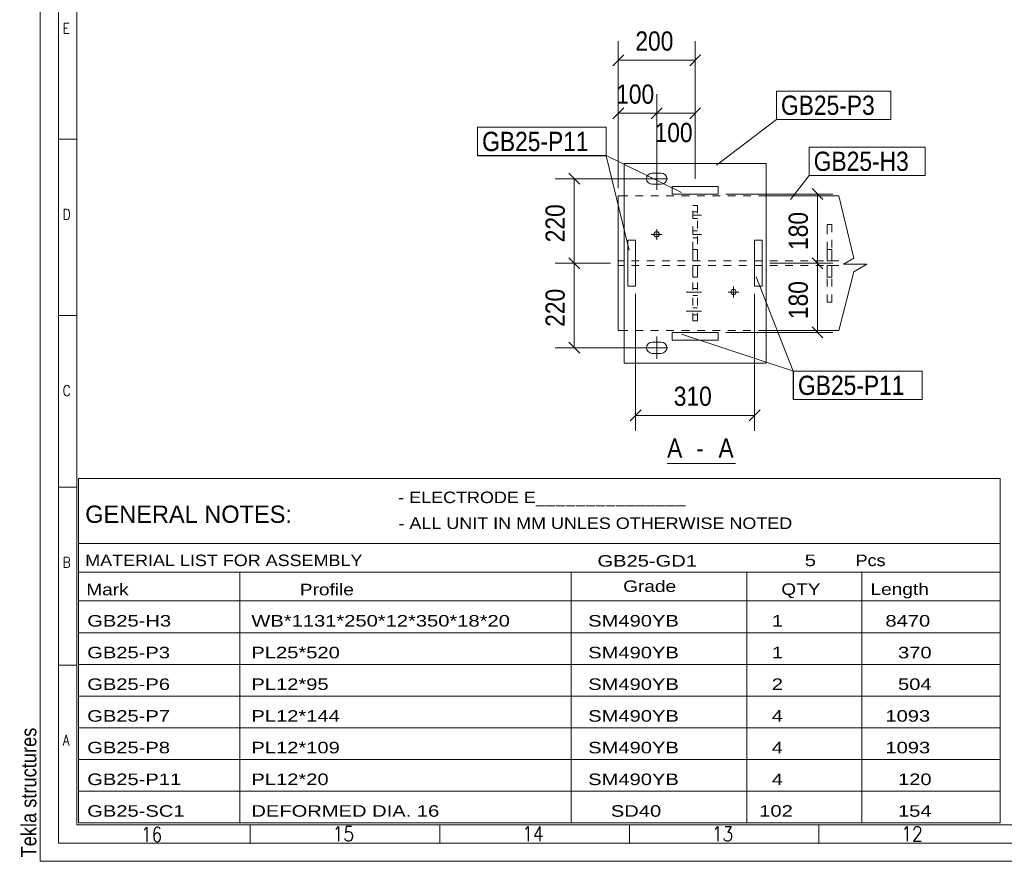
# Model space of a CAD drawing. Header units: millimetres. Extents: x 2 to 405, y 5 to 282.
# Tile 1 of 11: x 2 to 131, y 5 to 115. Entities that reach past the tile are written whole.
import ezdxf

# ---------------------------------------------------------------- set-up
doc = ezdxf.new("R2010")
doc.units = ezdxf.units.MM
for name, pattern in [('XKITLINE00', [0]), ('XKITLINE01', [4, 1, -1, 1, -1]), ('XKITLINE02', [4, 2, -2])]:
    doc.linetypes.add(name, pattern=pattern)
for name, color, linetype, lineweight in [('Bolt', 7, 'Continuous', 0), ('DrawingSheet', 5, 'Continuous', 0), ('GraphicObject', 6, 'Continuous', 0), ('OtherObjectType', 1, 'Continuous', 0), ('Part', 2, 'Continuous', 0), ('PartMark', 3, 'Continuous', 0), ('Z-DIMENSIONS', 1, 'Continuous', 0)]:
    doc.layers.add(name, color=color, linetype=linetype, lineweight=lineweight)
doc.styles.add('ARIAL', font='ARIAL.TTF')
doc.styles.add('ARIAL_NARROW', font='ARIALN.TTF')
doc.styles.add('ROMANS', font='ROMANS__.TTF')

# ---------------------------------------------------------------- blocks, each defined once
blk = doc.blocks.new('*A273')
at = {"layer": 'Bolt', "linetype": 'XKITLINE02', "lineweight": 0}
for p, q in [((90.6, 89.54), (90, 89.54)), ((91.1, 89.09), (90, 89.09)), ((90.6, 88.64), (90, 88.64)), ((90.6, 87.04), (90, 87.04)), ((91.1, 86.59), (90, 86.59)), ((90.6, 86.14), (90, 86.14))]:
    blk.add_line(p, q, dxfattribs=at)
blk = doc.blocks.new('*A274')
at = {"layer": 'Bolt', "linetype": 'XKITLINE02', "lineweight": 0}
for p, q in [((90.6, 79.54), (90, 79.54)), ((91.1, 79.09), (88.35, 79.09)), ((90.6, 78.64), (90, 78.64)), ((90.6, 77.04), (90, 77.04)), ((91.1, 76.59), (88.35, 76.59)), ((90.6, 76.14), (90, 76.14))]:
    blk.add_line(p, q, dxfattribs=at)
blk = doc.blocks.new('*A275')
at = {"layer": 'Bolt', "linetype": 'XKITLINE00', "lineweight": 0}
for p, q in [((85.28, 85.89), (85.28, 87.29)), ((84.58, 86.59), (85.98, 86.59)), ((95.28, 78.39), (95.28, 79.79)), ((94.58, 79.09), (95.98, 79.09))]:
    blk.add_line(p, q, dxfattribs=at)
for centre in [(85.28, 86.59), (95.28, 79.09)]:
    blk.add_circle(centre, 0.35, dxfattribs=at)
blk = doc.blocks.new('*A276')
at = {"layer": 'Bolt', "linetype": 'XKITLINE00', "lineweight": 0}
for p, q in [((85.28, 92.39), (85.28, 95.29)), ((83.83, 93.84), (86.73, 93.84)), ((84.01, 94.12), (83.96, 93.84)), ((83.96, 93.84), (83.96, 93.84)), ((83.96, 93.84), (84.01, 93.56)), ((84.17, 94.35), (84.01, 94.12)), ((84.41, 94.51), (84.17, 94.35)), ((84.68, 94.56), (84.41, 94.51)), ((85.88, 94.56), (84.68, 94.56)), ((86.16, 94.51), (85.88, 94.56)), ((86.4, 94.35), (86.16, 94.51)), ((86.55, 94.12), (86.4, 94.35)), ((86.61, 93.84), (86.55, 94.12)), ((86.55, 93.56), (86.61, 93.84)), ((86.61, 93.84), (86.61, 93.84)), ((84.01, 93.56), (84.17, 93.33)), ((84.17, 93.33), (84.41, 93.17)), ((84.41, 93.17), (84.68, 93.11)), ((84.68, 93.11), (85.88, 93.11)), ((85.88, 93.11), (86.16, 93.17)), ((86.16, 93.17), (86.4, 93.33)), ((86.4, 93.33), (86.55, 93.56)), ((85.28, 70.39), (85.28, 73.29)), ((83.83, 71.84), (86.73, 71.84)), ((84.01, 72.12), (83.96, 71.84)), ((83.96, 71.84), (83.96, 71.84)), ((83.96, 71.84), (84.01, 71.56)), ((84.17, 72.35), (84.01, 72.12)), ((84.41, 72.51), (84.17, 72.35)), ((84.68, 72.56), (84.41, 72.51)), ((85.88, 72.56), (84.68, 72.56)), ((86.16, 72.51), (85.88, 72.56)), ((86.4, 72.35), (86.16, 72.51)), ((86.55, 72.12), (86.4, 72.35)), ((86.61, 71.84), (86.55, 72.12)), ((86.55, 71.56), (86.61, 71.84)), ((86.61, 71.84), (86.61, 71.84)), ((84.01, 71.56), (84.17, 71.33)), ((84.17, 71.33), (84.41, 71.17)), ((84.41, 71.17), (84.68, 71.11)), ((84.68, 71.11), (85.88, 71.11)), ((85.88, 71.11), (86.16, 71.17)), ((86.16, 71.17), (86.4, 71.33)), ((86.4, 71.33), (86.55, 71.56))]:
    blk.add_line(p, q, dxfattribs=at)
blk = doc.blocks.new('*A277')
at = {"layer": 'Part', "linetype": 'XKITLINE00', "lineweight": 0}
for p, q in [((80.28, 74.09), (80.28, 91.59)), ((80.28, 91.59), (80.28, 91.59)), ((81.03, 91.59), (80.28, 91.59)), ((108.99, 91.59), (99.53, 91.59)), ((80.28, 74.09), (80.28, 74.09)), ((81.03, 74.09), (80.28, 74.09)), ((108.99, 74.09), (99.53, 74.09))]:
    blk.add_line(p, q, dxfattribs=at)
at = {"layer": 'Part', "linetype": 'XKITLINE01', "lineweight": 0}
for p, q in [((80.28, 91.59), (80.28, 83.14)), ((80.28, 91.59), (80.28, 91.59)), ((99.53, 91.59), (81.03, 91.59)), ((108.99, 83.14), (80.28, 83.14)), ((80.28, 83.14), (80.28, 83.14)), ((108.99, 82.54), (80.28, 82.54)), ((80.28, 82.54), (80.28, 82.54)), ((80.28, 74.09), (80.28, 82.54)), ((99.53, 74.09), (81.03, 74.09))]:
    blk.add_line(p, q, dxfattribs=at)
blk = doc.blocks.new('*A278')
at = {"layer": 'Part', "linetype": 'XKITLINE01', "lineweight": 0}
for p, q in [((90, 84.64), (90, 90.34)), ((90, 90.34), (90, 90.34)), ((90, 90.34), (90.6, 90.34)), ((90.6, 90.34), (90.6, 90.34)), ((90.6, 90.34), (90.6, 84.64)), ((90.6, 84.64), (90, 84.64)), ((90, 84.56), (90, 84.64)), ((90.6, 84.64), (90.6, 84.56)), ((90, 84.35), (90, 84.56)), ((90, 84.02), (90, 84.35)), ((90, 83.6), (90, 84.02)), ((90, 83.14), (90, 83.6)), ((90.6, 84.56), (90.6, 84.35)), ((90.6, 84.35), (90.6, 84.02)), ((90.6, 84.02), (90.6, 83.6)), ((90.6, 83.6), (90.6, 83.14)), ((90.6, 83.14), (90, 83.14))]:
    blk.add_line(p, q, dxfattribs=at)
blk = doc.blocks.new('*A279')
at = {"layer": 'Part', "linetype": 'XKITLINE01', "lineweight": 0}
for p, q in [((90, 82.54), (90, 82.54)), ((90, 82.54), (90.6, 82.54)), ((90, 82.07), (90, 82.54)), ((90, 81.66), (90, 82.07)), ((90.6, 82.54), (90.6, 82.07)), ((90.6, 82.07), (90.6, 81.66)), ((90, 81.32), (90, 81.66)), ((90, 81.11), (90, 81.32)), ((90, 81.04), (90, 81.11)), ((90, 75.34), (90, 81.04)), ((90, 81.04), (90.6, 81.04)), ((90.6, 81.66), (90.6, 81.32)), ((90.6, 81.32), (90.6, 81.11)), ((90.6, 81.11), (90.6, 81.04)), ((90.6, 75.34), (90.6, 81.04)), ((90, 75.34), (90.6, 75.34))]:
    blk.add_line(p, q, dxfattribs=at)
blk = doc.blocks.new('*A280')
at = {"layer": 'Part', "linetype": 'XKITLINE00', "lineweight": 0}
for p, q in [((99.53, 95.84), (81.03, 95.84)), ((81.03, 69.84), (81.03, 95.84)), ((99.53, 95.84), (99.53, 69.84)), ((99.53, 69.84), (81.03, 69.84)), ((99.53, 69.84), (99.53, 69.84))]:
    blk.add_line(p, q, dxfattribs=at)
at = {"layer": 'Part', "linetype": 'XKITLINE01', "lineweight": 0}
for p, q in [((81.03, 69.84), (81.03, 95.84)), ((99.53, 69.84), (99.53, 95.84)), ((99.53, 69.84), (99.53, 69.84))]:
    blk.add_line(p, q, dxfattribs=at)
blk = doc.blocks.new('*A281')
at = {"layer": 'Part', "linetype": 'XKITLINE00', "lineweight": 0}
for p, q in [((81.53, 79.84), (81.53, 85.84)), ((82.53, 85.84), (81.53, 85.84)), ((82.53, 79.84), (82.53, 85.84)), ((82.53, 85.84), (82.53, 85.84)), ((82.53, 79.84), (81.53, 79.84)), ((82.53, 79.84), (82.53, 79.84))]:
    blk.add_line(p, q, dxfattribs=at)
at = {"layer": 'Part', "linetype": 'XKITLINE01', "lineweight": 0}
for p, q in [((81.53, 79.84), (81.53, 85.84)), ((82.53, 79.84), (82.53, 85.84)), ((82.53, 85.84), (82.53, 85.84)), ((82.53, 79.84), (82.53, 79.84))]:
    blk.add_line(p, q, dxfattribs=at)
blk = doc.blocks.new('*A282')
at = {"layer": 'Part', "linetype": 'XKITLINE00', "lineweight": 0}
for p, q in [((98.03, 79.84), (98.03, 85.84)), ((98.03, 85.84), (98.03, 85.84)), ((99.03, 85.84), (98.03, 85.84)), ((99.03, 85.84), (99.03, 85.84)), ((99.03, 85.84), (99.03, 79.84)), ((98.03, 79.84), (98.03, 79.84)), ((99.03, 79.84), (98.03, 79.84)), ((99.03, 79.84), (99.03, 79.84))]:
    blk.add_line(p, q, dxfattribs=at)
at = {"layer": 'Part', "linetype": 'XKITLINE01', "lineweight": 0}
for p, q in [((98.03, 79.84), (98.03, 85.84)), ((99.03, 79.84), (99.03, 85.84)), ((99.03, 85.84), (99.03, 85.84))]:
    blk.add_line(p, q, dxfattribs=at)
blk = doc.blocks.new('*A283')
at = {"layer": 'Part', "linetype": 'XKITLINE00', "lineweight": 0}
for p, q in [((87.28, 72.84), (87.28, 73.84)), ((87.28, 73.84), (87.28, 73.84)), ((87.28, 73.84), (93.28, 73.84)), ((93.28, 73.84), (93.28, 72.84)), ((87.28, 72.84), (87.28, 72.84)), ((93.28, 72.84), (87.28, 72.84))]:
    blk.add_line(p, q, dxfattribs=at)
at = {"layer": 'Part', "linetype": 'XKITLINE01', "lineweight": 0}
for p, q in [((87.28, 73.84), (87.28, 72.84)), ((93.28, 73.84), (93.28, 73.84)), ((93.28, 73.84), (93.28, 72.84)), ((93.28, 72.84), (93.28, 72.84))]:
    blk.add_line(p, q, dxfattribs=at)
blk = doc.blocks.new('*A284')
at = {"layer": 'Part', "linetype": 'XKITLINE00', "lineweight": 0}
for p, q in [((87.28, 92.84), (87.28, 92.84)), ((87.28, 91.84), (87.28, 92.84)), ((93.28, 92.84), (87.28, 92.84)), ((93.28, 91.84), (93.28, 92.84)), ((87.28, 91.84), (87.28, 91.84)), ((93.28, 91.84), (87.28, 91.84))]:
    blk.add_line(p, q, dxfattribs=at)
at = {"layer": 'Part', "linetype": 'XKITLINE01', "lineweight": 0}
for p, q in [((87.28, 92.84), (87.28, 91.84)), ((93.28, 92.84), (93.28, 92.84)), ((93.28, 91.84), (93.28, 92.84)), ((93.28, 91.84), (93.28, 91.84))]:
    blk.add_line(p, q, dxfattribs=at)
blk = doc.blocks.new('*A285')
at = {"layer": 'Part', "linetype": 'XKITLINE01', "lineweight": 0}
for p, q in [((107.48, 84.64), (107.48, 87.89)), ((107.48, 87.89), (107.48, 87.89)), ((107.48, 87.89), (107.48, 87.4)), ((108.08, 87.89), (107.48, 87.89)), ((108.08, 87.4), (108.08, 87.89)), ((108.08, 87.89), (108.08, 84.64)), ((108.08, 84.64), (107.48, 84.64)), ((107.48, 84.56), (107.48, 84.64)), ((108.08, 84.64), (108.08, 84.56)), ((107.48, 84.35), (107.48, 84.56)), ((107.48, 84.02), (107.48, 84.35)), ((107.48, 83.14), (107.48, 84.02)), ((108.08, 84.56), (108.08, 84.35)), ((108.08, 84.35), (108.08, 84.02)), ((108.08, 84.02), (108.08, 83.14)), ((108.08, 83.14), (107.48, 83.14))]:
    blk.add_line(p, q, dxfattribs=at)
blk = doc.blocks.new('*A286')
at = {"layer": 'Part', "linetype": 'XKITLINE01', "lineweight": 0}
for p, q in [((107.48, 82.54), (107.48, 82.54)), ((107.48, 82.54), (108.08, 82.54)), ((107.48, 81.66), (107.48, 82.54)), ((108.08, 82.54), (108.08, 81.66)), ((107.48, 81.32), (107.48, 81.66)), ((107.48, 81.11), (107.48, 81.32)), ((107.48, 81.04), (107.48, 81.11)), ((107.48, 77.79), (107.48, 81.04)), ((107.48, 81.04), (108.08, 81.04)), ((108.08, 81.66), (108.08, 81.32)), ((108.08, 81.32), (108.08, 81.11)), ((108.08, 81.11), (108.08, 81.04)), ((108.08, 77.79), (108.08, 81.04)), ((107.48, 77.79), (107.48, 78.28)), ((108.08, 77.79), (108.08, 78.28)), ((108.08, 77.79), (107.48, 77.79))]:
    blk.add_line(p, q, dxfattribs=at)
blk = doc.blocks.new('*A322')
at = {"layer": 'GraphicObject', "linetype": 'XKITLINE00', "lineweight": 0}
for p, q in [((108.99, 91.59), (110.94, 83.49)), ((110.94, 83.49), (109.59, 82.71)), ((109.59, 82.71), (112.66, 82.71)), ((112.66, 82.71), (110.94, 81.71)), ((110.94, 81.71), (108.99, 74.09))]:
    blk.add_line(p, q, dxfattribs=at)
blk = doc.blocks.new('*A323')
at = {"layer": 'DrawingSheet', "linetype": 'XKITLINE00', "lineweight": 0}
for p, q in [((5, 282), (5, 5)), ((5, 5), (405, 5))]:
    blk.add_line(p, q, dxfattribs=at)
at = {"layer": 'DrawingSheet', "style": 'ARIAL', "width": 0.85}
blk.add_text('Tekla structures', height=2, rotation=90, dxfattribs=at).set_placement((4.5, 5.5))
blk = doc.blocks.new('*A324')
at = {"layer": 'OtherObjectType', "linetype": 'XKITLINE00', "lineweight": 0}
for p, q in [((10, 54.81), (130, 54.81)), ((10, 46.38), (10, 54.81)), ((130, 54.81), (130, 46.38)), ((10, 46.38), (130, 46.38)), ((10, 46.38), (10, 42.63)), ((130, 46.38), (130, 42.63)), ((10, 42.63), (130, 42.63)), ((10, 42.63), (10, 38.88)), ((31, 42.63), (31, 38.88)), ((74.12, 42.63), (74.12, 38.88)), ((97, 42.63), (97, 38.88)), ((112, 42.63), (112, 38.88)), ((130, 42.63), (130, 38.88)), ((10, 38.88), (130, 38.88)), ((10, 38.88), (10, 34.75)), ((31, 38.88), (31, 34.75)), ((74.12, 38.88), (74.12, 34.75)), ((97, 38.88), (97, 34.75)), ((112, 38.88), (112, 34.75)), ((130, 38.88), (130, 34.75)), ((10, 34.75), (130, 34.75)), ((10, 34.75), (10, 30.63)), ((31, 34.75), (31, 30.63)), ((74.12, 34.75), (74.12, 30.63)), ((97, 34.75), (97, 30.63)), ((112, 34.75), (112, 30.63)), ((130, 34.75), (130, 30.63)), ((10, 30.63), (130, 30.63)), ((10, 30.63), (10, 26.5)), ((31, 30.63), (31, 26.5)), ((74.12, 30.63), (74.12, 26.5)), ((97, 30.63), (97, 26.5)), ((112, 30.63), (112, 26.5)), ((130, 30.63), (130, 26.5)), ((10, 26.5), (130, 26.5)), ((10, 26.5), (10, 22.38)), ((31, 26.5), (31, 22.38)), ((74.12, 26.5), (74.12, 22.38)), ((97, 26.5), (97, 22.38)), ((112, 26.5), (112, 22.38)), ((130, 26.5), (130, 22.38)), ((10, 22.38), (130, 22.38)), ((10, 22.38), (10, 18.25)), ((31, 22.38), (31, 18.25)), ((74.12, 22.38), (74.12, 18.25)), ((97, 22.38), (97, 18.25)), ((112, 22.38), (112, 18.25)), ((130, 22.38), (130, 18.25)), ((10, 18.25), (130, 18.25)), ((10, 18.25), (10, 14.13)), ((31, 18.25), (31, 14.13)), ((74.12, 18.25), (74.12, 14.13)), ((97, 18.25), (97, 14.13)), ((112, 18.25), (112, 14.13)), ((130, 18.25), (130, 14.13)), ((10, 14.13), (130, 14.13)), ((10, 14.13), (10, 10)), ((31, 14.13), (31, 10)), ((74.12, 14.13), (74.12, 10)), ((97, 14.13), (97, 10)), ((112, 14.13), (112, 10)), ((130, 14.13), (130, 10)), ((10, 10), (130, 10))]:
    blk.add_line(p, q, dxfattribs=at)
at = {"layer": 'OtherObjectType', "style": 'ARIAL_NARROW'}
for s, height, width, p in [('- ELECTRODE E_______________', 1.5, 1.36, (51.62, 51.62)), ('GENERAL NOTES:', 2.25, 1.19, (10.86, 49.05)), ('- ALL UNIT IN MM UNLES OTHERWISE NOTED', 1.5, 1.36, (51.65, 48.25)), ('MATERIAL LIST FOR ASSEMBLY', 1.5, 1.36, (10.86, 43.42)), ('GB25-GD1', 1.5, 1.525501, (77.56, 43.35)), ('5', 1.5, 1.525501, (104.56, 43.42)), ('Pcs', 1.5, 1.36, (111.18, 43.42)), ('Mark', 1.5, 1.445, (11, 39.62)), ('Profile', 1.5, 1.445, (38.81, 39.62)), ('Grade', 1.5, 1.445, (80.91, 40.05)), ('QTY', 1.5, 1.445, (101.5, 39.67)), ('Length', 1.5, 1.445, (113.12, 39.67)), ('GB25-H3', 1.5, 1.525501, (11.12, 35.55)), ('WB*1131*250*12*350*18*20', 1.5, 1.525501, (32.5, 35.55)), ('SM490YB', 1.5, 1.525501, (76.36, 35.55)), ('1', 1.5, 1.525501, (100.27, 35.55)), ('8470', 1.5, 1.525501, (115.06, 35.55)), ('GB25-P3', 1.5, 1.525501, (11.12, 31.42)), ('PL25*520', 1.5, 1.525501, (32.5, 31.42)), ('SM490YB', 1.5, 1.525501, (76.36, 31.42)), ('1', 1.5, 1.525501, (100.27, 31.42)), ('370', 1.5, 1.525501, (116.7, 31.42)), ('GB25-P6', 1.5, 1.525501, (11.12, 27.3)), ('PL12*95', 1.5, 1.525501, (32.5, 27.3)), ('SM490YB', 1.5, 1.525501, (76.36, 27.3)), ('2', 1.5, 1.525501, (100.27, 27.3)), ('504', 1.5, 1.525501, (116.7, 27.3)), ('GB25-P7', 1.5, 1.525501, (11.12, 23.17)), ('PL12*144', 1.5, 1.525501, (32.5, 23.17)), ('SM490YB', 1.5, 1.525501, (76.36, 23.17)), ('4', 1.5, 1.525501, (100.27, 23.17)), ('1093', 1.5, 1.525501, (115.06, 23.17)), ('GB25-P8', 1.5, 1.525501, (11.12, 19.05)), ('PL12*109', 1.5, 1.525501, (32.5, 19.05)), ('SM490YB', 1.5, 1.525501, (76.36, 19.05)), ('4', 1.5, 1.525501, (100.27, 19.05)), ('1093', 1.5, 1.525501, (115.06, 19.05)), ('GB25-P11', 1.5, 1.525501, (11.12, 14.92)), ('PL12*20', 1.5, 1.525501, (32.5, 14.92)), ('SM490YB', 1.5, 1.525501, (76.36, 14.92)), ('4', 1.5, 1.525501, (100.27, 14.92)), ('120', 1.5, 1.525501, (116.7, 14.92)), ('GB25-SC1', 1.5, 1.525501, (11.12, 10.8)), ('DEFORMED DIA. 16', 1.5, 1.525501, (32.5, 10.8)), ('SD40', 1.5, 1.525501, (79.31, 10.8)), ('102', 1.5, 1.525501, (98.63, 10.8)), ('154', 1.5, 1.525501, (116.7, 10.8))]:
    blk.add_text(s, height=height, dxfattribs=dict(at, width=width)).set_placement(p)
blk = doc.blocks.new('*A325')
at = {"layer": 'OtherObjectType', "linetype": 'XKITLINE00', "lineweight": 0}
for p, q in [((5, 282), (5, 5)), ((7.38, 7.38), (7.38, 279.62)), ((7.38, 7.38), (7.38, 279.62)), ((9.76, 277.24), (9.76, 9.76)), ((9.76, 98.97), (7.38, 98.97)), ((9.76, 76.03), (7.38, 76.03)), ((9.76, 53.69), (7.38, 53.69)), ((9.76, 30.53), (7.38, 30.53)), ((9.76, 9.76), (341.31, 9.76)), ((32.35, 7.38), (32.35, 9.76)), ((57.03, 9.76), (57.03, 7.38)), ((81.72, 9.76), (81.72, 7.38)), ((106.4, 9.76), (106.4, 7.38)), ((402.79, 7.38), (7.38, 7.38)), ((5, 5), (66.4, 5)), ((7.38, 5), (5, 5)), ((5, 5), (405, 5))]:
    blk.add_line(p, q, dxfattribs=at)
at = {"layer": 'OtherObjectType', "style": 'ROMANS', "width": 0.85}
for s, height, p in [('E', 1.36, (7.93, 112.73)), ('D', 1.36, (7.93, 88.52)), ('C', 1.36, (7.93, 65.58)), ('B', 1.36, (7.93, 43.24)), ('A', 1.36, (7.93, 20.08)), ('16', 1.903, (18.12, 7.53)), ('15', 1.903, (43.09, 7.62)), ('14', 1.903, (67.77, 7.62)), ('13', 1.903, (92.46, 7.62)), ('12', 1.903, (117.14, 7.62))]:
    blk.add_text(s, height=height, dxfattribs=at).set_placement(p)
blk = doc.blocks.new('*A422')
at = {"layer": 'Z-DIMENSIONS', "linetype": 'XKITLINE00', "lineweight": 0}
for p, q in [((82.53, 78.84), (82.53, 61.03)), ((98.03, 78.84), (98.03, 61.03)), ((83.24, 63.74), (81.83, 62.33)), ((82.53, 63.03), (98.03, 63.03)), ((98.74, 63.74), (97.33, 62.33))]:
    blk.add_line(p, q, dxfattribs=at)
at = {"layer": 'Z-DIMENSIONS'}
for p in [(82.53, 63.03), (98.03, 63.03)]:
    blk.add_point(p, dxfattribs=at)
at = {"layer": 'Z-DIMENSIONS', "style": 'ARIAL', "width": 0.85}
blk.add_text('310', height=2.5, dxfattribs=at).set_placement((87.5, 64.28))
blk = doc.blocks.new('*A423')
at = {"layer": 'Z-DIMENSIONS', "linetype": 'XKITLINE00', "lineweight": 0}
for p, q in [((73.84, 83.55), (75.26, 82.13)), ((79.28, 82.84), (72.05, 82.84)), ((74.55, 71.84), (74.55, 82.84)), ((84.28, 71.84), (72.05, 71.84)), ((73.84, 72.55), (75.26, 71.13))]:
    blk.add_line(p, q, dxfattribs=at)
at = {"layer": 'Z-DIMENSIONS'}
for p in [(74.55, 82.84), (74.55, 71.84)]:
    blk.add_point(p, dxfattribs=at)
at = {"layer": 'Z-DIMENSIONS', "style": 'ARIAL', "width": 0.85}
blk.add_text('220', height=2.5, rotation=90.0002, dxfattribs=at).set_placement((73.3, 74.56))
blk = doc.blocks.new('*A424')
at = {"layer": 'Z-DIMENSIONS', "linetype": 'XKITLINE00', "lineweight": 0}
for p, q in [((84.28, 93.84), (72.05, 93.84)), ((73.84, 94.55), (75.26, 93.13)), ((74.55, 82.84), (74.55, 93.84)), ((73.84, 83.55), (75.26, 82.13)), ((79.28, 82.84), (72.05, 82.84))]:
    blk.add_line(p, q, dxfattribs=at)
at = {"layer": 'Z-DIMENSIONS'}
for p in [(74.55, 93.84), (74.55, 82.84)]:
    blk.add_point(p, dxfattribs=at)
at = {"layer": 'Z-DIMENSIONS', "style": 'ARIAL', "width": 0.85}
blk.add_text('220', height=2.5, rotation=90.0002, dxfattribs=at).set_placement((73.3, 85.56))
blk = doc.blocks.new('*A425')
at = {"layer": 'Z-DIMENSIONS', "linetype": 'XKITLINE00', "lineweight": 0}
for p, q in [((105.51, 83.55), (106.92, 82.13)), ((100.03, 82.84), (108.21, 82.84)), ((106.21, 73.84), (106.21, 82.84)), ((105.51, 74.55), (106.92, 73.13)), ((94.28, 73.84), (108.21, 73.84))]:
    blk.add_line(p, q, dxfattribs=at)
at = {"layer": 'Z-DIMENSIONS'}
for p in [(106.21, 82.84), (106.21, 73.84)]:
    blk.add_point(p, dxfattribs=at)
at = {"layer": 'Z-DIMENSIONS', "style": 'ARIAL', "width": 0.85}
blk.add_text('180', height=2.5, rotation=90.0002, dxfattribs=at).set_placement((104.96, 75.56))
blk = doc.blocks.new('*A426')
at = {"layer": 'Z-DIMENSIONS', "linetype": 'XKITLINE00', "lineweight": 0}
for p, q in [((105.51, 92.55), (106.92, 91.13)), ((94.28, 91.84), (108.21, 91.84)), ((106.21, 82.84), (106.21, 91.84)), ((105.51, 83.55), (106.92, 82.13)), ((100.03, 82.84), (108.21, 82.84))]:
    blk.add_line(p, q, dxfattribs=at)
at = {"layer": 'Z-DIMENSIONS'}
for p in [(106.21, 91.84), (106.21, 82.84)]:
    blk.add_point(p, dxfattribs=at)
at = {"layer": 'Z-DIMENSIONS', "style": 'ARIAL', "width": 0.85}
blk.add_text('180', height=2.5, rotation=90.0002, dxfattribs=at).set_placement((104.96, 84.56))
blk = doc.blocks.new('*A427')
at = {"layer": 'Z-DIMENSIONS', "linetype": 'XKITLINE00', "lineweight": 0}
for p, q in [((80.28, 92.59), (80.28, 111.76)), ((90.28, 93.84), (90.28, 111.76)), ((80.99, 109.96), (79.58, 108.55)), ((80.28, 109.26), (90.28, 109.26)), ((90.99, 109.96), (89.58, 108.55))]:
    blk.add_line(p, q, dxfattribs=at)
at = {"layer": 'Z-DIMENSIONS'}
for p in [(80.28, 109.26), (90.28, 109.26)]:
    blk.add_point(p, dxfattribs=at)
at = {"layer": 'Z-DIMENSIONS', "style": 'ARIAL', "width": 0.85}
blk.add_text('200', height=2.5, dxfattribs=at).set_placement((82.5, 110.51))
blk = doc.blocks.new('*A428')
at = {"layer": 'Z-DIMENSIONS', "linetype": 'XKITLINE00', "lineweight": 0}
for p, q in [((80.28, 92.59), (80.28, 104.85)), ((85.28, 94.84), (85.28, 104.85)), ((80.99, 103.06), (79.58, 101.64)), ((85.99, 103.06), (84.58, 101.64)), ((80.28, 102.35), (85.28, 102.35))]:
    blk.add_line(p, q, dxfattribs=at)
at = {"layer": 'Z-DIMENSIONS'}
for p in [(80.28, 102.35), (85.28, 102.35)]:
    blk.add_point(p, dxfattribs=at)
at = {"layer": 'Z-DIMENSIONS', "style": 'ARIAL', "width": 0.85}
blk.add_text('100', height=2.5, dxfattribs=at).set_placement((80, 103.6))
blk = doc.blocks.new('*A429')
at = {"layer": 'Z-DIMENSIONS', "linetype": 'XKITLINE00', "lineweight": 0}
for p, q in [((85.28, 94.84), (85.28, 104.35)), ((90.28, 93.84), (90.28, 104.35)), ((85.99, 103.06), (84.58, 101.64)), ((90.99, 103.06), (89.58, 101.64)), ((85.28, 102.35), (90.28, 102.35))]:
    blk.add_line(p, q, dxfattribs=at)
at = {"layer": 'Z-DIMENSIONS'}
for p in [(85.28, 102.35), (90.28, 102.35)]:
    blk.add_point(p, dxfattribs=at)
at = {"layer": 'Z-DIMENSIONS', "style": 'ARIAL', "width": 0.85}
blk.add_text('100', height=2.5, dxfattribs=at).set_placement((85, 98.6))
blk = doc.blocks.new('*A430')
at = {"layer": 'PartMark', "linetype": 'XKITLINE00', "lineweight": 0}
for p, q in [((98.25, 81.05), (103.07, 68.8)), ((103.07, 68.8), (119.84, 68.8)), ((103.07, 65.1), (103.07, 68.8)), ((119.84, 65.1), (119.84, 68.8)), ((103.07, 65.1), (119.84, 65.1))]:
    blk.add_line(p, q, dxfattribs=at)
at = {"layer": 'PartMark', "style": 'ARIAL', "width": 0.85}
blk.add_text('GB25-P11', height=2.5, dxfattribs=at).set_placement((103.67, 65.7))
blk = doc.blocks.new('*A431')
at = {"layer": 'PartMark', "linetype": 'XKITLINE00', "lineweight": 0}
for p, q in [((88.5, 73.62), (103.09, 68.8)), ((103.09, 68.8), (119.86, 68.8)), ((103.09, 65.1), (103.09, 68.8)), ((119.86, 65.1), (119.86, 68.8)), ((103.09, 65.1), (119.86, 65.1))]:
    blk.add_line(p, q, dxfattribs=at)
at = {"layer": 'PartMark', "style": 'ARIAL', "width": 0.85}
blk.add_text('GB25-P11', height=2.5, dxfattribs=at).set_placement((103.69, 65.7))
blk = doc.blocks.new('*A432')
at = {"layer": 'PartMark', "linetype": 'XKITLINE00', "lineweight": 0}
for p, q in [((105.13, 97.96), (120.23, 97.96)), ((105.13, 94.26), (105.13, 97.96)), ((120.23, 94.26), (120.23, 97.96)), ((102.71, 91.15), (105.13, 94.26)), ((105.13, 94.26), (120.23, 94.26))]:
    blk.add_line(p, q, dxfattribs=at)
at = {"layer": 'PartMark', "style": 'ARIAL', "width": 0.85}
blk.add_text('GB25-H3', height=2.5, dxfattribs=at).set_placement((105.73, 94.86))
blk = doc.blocks.new('*A433')
at = {"layer": 'PartMark', "linetype": 'XKITLINE00', "lineweight": 0}
for p, q in [((61.95, 100.53), (78.71, 100.53)), ((61.95, 96.83), (61.95, 100.53)), ((78.71, 96.83), (78.71, 100.53)), ((61.95, 96.83), (78.71, 96.83)), ((81.68, 84.53), (78.71, 96.83))]:
    blk.add_line(p, q, dxfattribs=at)
at = {"layer": 'PartMark', "style": 'ARIAL', "width": 0.85}
blk.add_text('GB25-P11', height=2.5, dxfattribs=at).set_placement((62.55, 97.43))
blk = doc.blocks.new('*A434')
at = {"layer": 'PartMark', "linetype": 'XKITLINE00', "lineweight": 0}
for p, q in [((61.95, 100.55), (78.71, 100.55)), ((61.95, 96.85), (61.95, 100.55)), ((78.71, 96.85), (78.71, 100.55)), ((61.95, 96.85), (78.71, 96.85)), ((88.5, 92.05), (78.71, 96.85))]:
    blk.add_line(p, q, dxfattribs=at)
at = {"layer": 'PartMark', "style": 'ARIAL', "width": 0.85}
blk.add_text('GB25-P11', height=2.5, dxfattribs=at).set_placement((62.55, 97.45))
blk = doc.blocks.new('*A435')
at = {"layer": 'PartMark', "linetype": 'XKITLINE00', "lineweight": 0}
for p, q in [((100.86, 105.25), (115.77, 105.25)), ((100.86, 101.55), (100.86, 105.25)), ((115.77, 101.55), (115.77, 105.25)), ((93.08, 95.62), (100.86, 101.55)), ((100.86, 101.55), (115.77, 101.55))]:
    blk.add_line(p, q, dxfattribs=at)
at = {"layer": 'PartMark', "style": 'ARIAL', "width": 0.85}
blk.add_text('GB25-P3', height=2.5, dxfattribs=at).set_placement((101.46, 102.15))
blk = doc.blocks.new('*A436')
at = {"layer": 'OtherObjectType', "linetype": 'XKITLINE00', "lineweight": 0}
blk.add_line((86.63, 56.78), (95.54, 56.78), dxfattribs=at)
at = {"layer": 'OtherObjectType', "style": 'ARIAL', "width": 0.85}
for s, p in [('A', (86.63, 57.53)), ('A', (93.32, 57.53)), (' - ', (89.6, 57.53))]:
    blk.add_text(s, height=2.5, dxfattribs=at).set_placement(p)

msp = doc.modelspace()

# ---------------------------------------------------------------- block references
at = {"lineweight": 0}
for name in ['*A323', '*A325', '*A427', '*A428', '*A435', '*A429', '*A434', '*A433', '*A432', '*A280', '*A276', '*A424', '*A284', '*A426', '*A277', '*A322', '*A278', '*A273', '*A275', '*A285', '*A281', '*A282', '*A423', '*A425', '*A279', '*A286', '*A430', '*A274', '*A422', '*A283', '*A431', '*A436', '*A324']:
    msp.add_blockref(name, (0, 0), dxfattribs=at)

doc.saveas('drawing.dxf')
